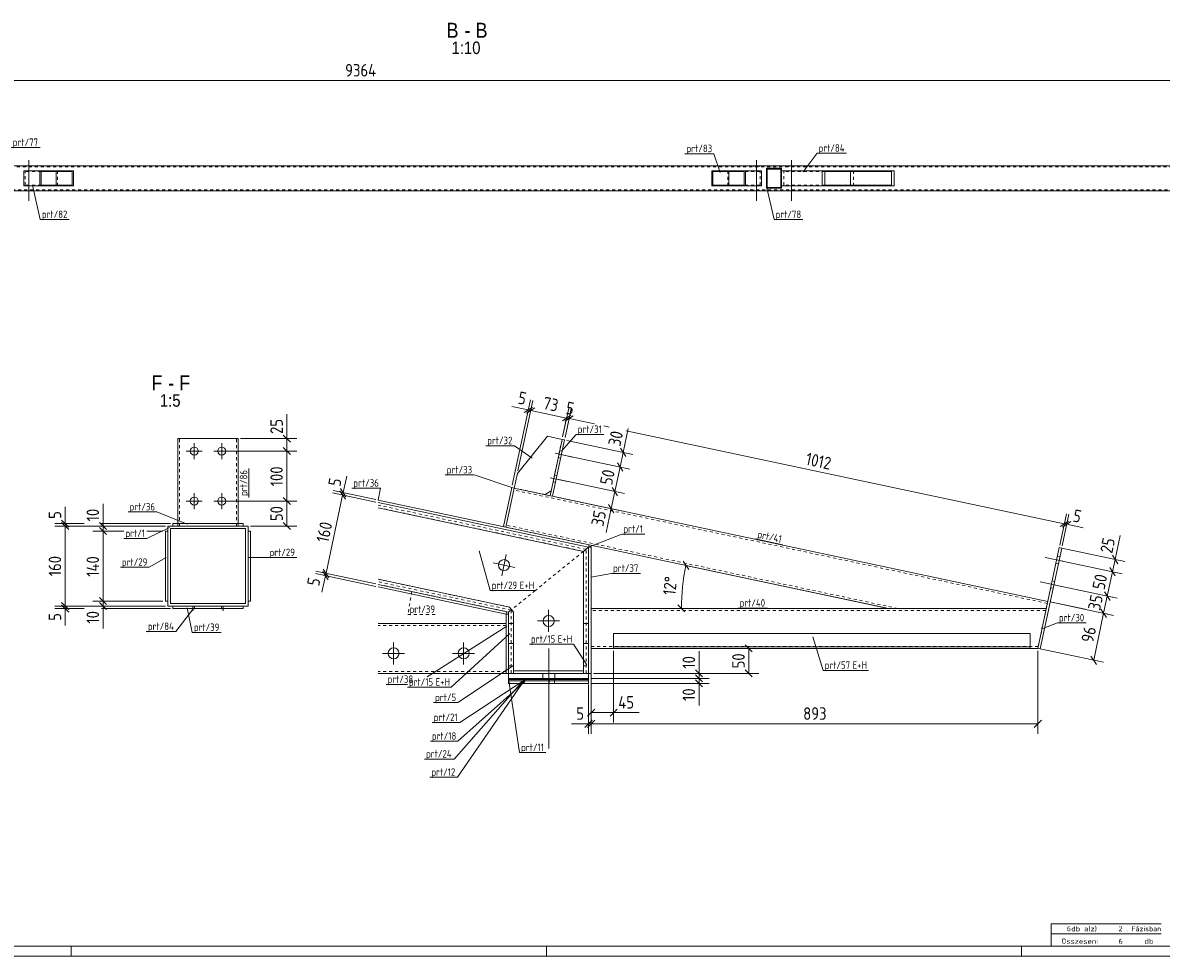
# Model space of a CAD drawing. Header units: millimetres. Extents: x 1 to 1188, y 1 to 840.
# Tile 3 of 7: x 409 to 864, y 1 to 374. Entities that reach past the tile are written whole.
import ezdxf

# ---------------------------------------------------------------- set-up
doc = ezdxf.new("R2010")
doc.units = ezdxf.units.MM
doc.header["$LTSCALE"] = 0.6
doc.linetypes.add('XKITLINE00', pattern=[0])
doc.linetypes.add('XKITLINE02', pattern=[4, 2, -2])
for name, color, linetype, lineweight in [('Bolt', 7, 'Continuous', 0), ('DrawingSheet', 5, 'Continuous', 0), ('OtherObjectType', 1, 'Continuous', 0), ('Part', 2, 'Continuous', 0), ('PartMark', 3, 'Continuous', 0), ('Z-DIMENSIONS', 1, 'Continuous', 0)]:
    doc.layers.add(name, color=color, linetype=linetype, lineweight=lineweight)
doc.styles.add('ARIAL', font='ARIAL.TTF')
doc.styles.add('ISOCPEUR', font='ISOCPEUR.TTF')

msp = doc.modelspace()

# ---------------------------------------------------------------- linework, layer by layer
at = {"layer": 'Bolt', "color": 4, "linetype": 'XKITLINE00', "lineweight": 0}
for p, q in [((410.98, 319.44), (410.98, 303.19)), ((701.98, 319.44), (701.98, 303.19)), ((715.98, 319.44), (715.98, 303.19)), ((409.88, 317.19), (409.88, 316.79)), ((412.08, 317.19), (412.08, 316.79)), ((700.88, 317.19), (700.88, 316.79)), ((703.08, 317.19), (703.08, 316.79)), ((714.88, 317.19), (714.88, 316.79)), ((717.08, 317.19), (717.08, 316.79)), ((409.88, 307.59), (409.88, 307.19)), ((412.08, 307.59), (412.08, 307.19)), ((700.88, 307.59), (700.88, 307.19)), ((703.08, 307.59), (703.08, 307.19)), ((714.88, 307.59), (714.88, 307.19)), ((717.08, 307.59), (717.08, 307.19)), ((477.15, 199.85), (477.15, 206.25)), ((488.15, 199.85), (488.15, 206.25)), ((473.95, 203.05), (480.35, 203.05)), ((484.95, 203.05), (491.35, 203.05)), ((621.5, 202.17), (628.45, 200.69)), ((621.5, 202.17), (628.45, 200.69)), ((622.71, 200.48), (623.68, 200.27)), ((622.71, 200.48), (623.68, 200.27)), ((623.29, 203.22), (624.27, 203.01)), ((623.29, 203.22), (624.27, 203.01)), ((619.42, 192.39), (626.37, 190.91)), ((619.42, 192.39), (626.37, 190.91)), ((621.21, 193.44), (622.19, 193.23)), ((621.21, 193.44), (622.19, 193.23)), ((620.63, 190.7), (621.6, 190.49)), ((620.63, 190.7), (621.6, 190.49)), ((473.95, 183.05), (480.35, 183.05)), ((477.15, 179.85), (477.15, 186.25)), ((484.95, 183.05), (491.35, 183.05)), ((488.15, 179.85), (488.15, 186.25)), ((600.11, 153.15), (601.94, 161.76)), ((824.41, 159.04), (817.47, 160.51)), ((824.41, 159.04), (817.47, 160.51)), ((823.26, 160.71), (822.28, 160.92)), ((823.26, 160.71), (822.28, 160.92)), ((605.33, 156.54), (596.72, 158.37)), ((822.68, 157.97), (821.7, 158.18)), ((822.68, 157.97), (821.7, 158.18)), ((822.33, 149.26), (815.39, 150.73)), ((822.33, 149.26), (815.39, 150.73)), ((821.18, 150.93), (820.2, 151.14)), ((821.18, 150.93), (820.2, 151.14)), ((820.6, 148.19), (819.62, 148.4)), ((820.6, 148.19), (819.62, 148.4)), ((618.86, 139.5), (618.86, 130.7)), ((614.46, 135.1), (623.26, 135.1)), ((556.86, 117.75), (556.86, 126.55)), ((584.86, 117.75), (584.86, 126.55)), ((618.92, 84.16), (618.92, 124.16)), ((618.92, 84.15), (618.92, 124.15)), ((552.46, 122.15), (561.26, 122.15)), ((580.46, 122.15), (589.26, 122.15)), ((616.52, 112.16), (616.52, 114.16)), ((616.52, 112.15), (616.52, 114.15)), ((621.32, 112.16), (621.32, 114.16)), ((621.32, 112.15), (621.32, 114.15))]:
    msp.add_line(p, q, dxfattribs=at)
for centre, radius in [((477.15, 203.05), 1.6), ((488.15, 203.05), 1.6), ((477.15, 183.05), 1.6), ((488.15, 183.05), 1.6), ((601.03, 157.45), 2.2), ((618.86, 135.1), 2.2), ((556.86, 122.15), 2.2), ((584.86, 122.15), 2.2)]:
    msp.add_circle(centre, radius, dxfattribs=at)
at = {"layer": 'DrawingSheet', "color": 3, "linetype": 'XKITLINE00', "lineweight": 0}
msp.add_line((5, 5), (1184, 5), dxfattribs=at)
at = {"layer": 'DrawingSheet', "color": 2, "linetype": 'XKITLINE00', "lineweight": 0}
for p, q in [((428, 1), (428, 5)), ((618, 1), (618, 5)), ((808, 1), (808, 5)), ((1, 1), (1188, 1))]:
    msp.add_line(p, q, dxfattribs=at)
at = {"layer": 'OtherObjectType', "color": 7, "linetype": 'XKITLINE00', "lineweight": 0}
for p, q in [((819.84, 10), (819.84, 14)), ((819.84, 14), (863.84, 14)), ((819.84, 10), (863.84, 10)), ((819.85, 5.02), (819.84, 9.99)), ((819.84, 9.98), (863.74, 9.98)), ((819.89, 5.03), (863.79, 5.03))]:
    msp.add_line(p, q, dxfattribs=at)
at = {"layer": 'Part', "color": 2, "linetype": 'XKITLINE00', "lineweight": 0}
for p, q in [((981.98, 317.19), (75.5, 317.19)), ((409.01, 309.19), (409.01, 315.19)), ((428.88, 315.19), (409.01, 315.19)), ((415.41, 309.19), (415.41, 315.19)), ((415.92, 309.49), (415.92, 314.89)), ((415.92, 314.89), (428.38, 314.89)), ((421.98, 309.49), (421.98, 314.89)), ((428.38, 309.49), (428.38, 314.89)), ((428.88, 309.19), (428.88, 315.19)), ((684.06, 309.19), (684.06, 315.19)), ((684.06, 315.19), (703.93, 315.19)), ((684.57, 309.49), (684.57, 314.89)), ((697.03, 314.89), (684.57, 314.89)), ((690.97, 309.49), (690.97, 314.89)), ((697.03, 309.49), (697.03, 314.89)), ((697.53, 315.19), (697.53, 309.19)), ((703.93, 315.19), (703.93, 309.19)), ((711.97, 316.19), (705.97, 316.19)), ((705.97, 316.19), (705.97, 308.19)), ((711.67, 315.89), (706.27, 315.89)), ((706.27, 315.89), (706.27, 308.49)), ((711.67, 308.49), (711.67, 315.89)), ((711.97, 308.19), (711.97, 316.19)), ((757.07, 315.19), (711.97, 315.19)), ((728.23, 309.19), (728.23, 315.19)), ((729.31, 309.49), (729.31, 314.89)), ((729.31, 314.89), (755.99, 314.89)), ((739.63, 309.49), (739.63, 314.89)), ((755.99, 309.49), (755.99, 314.89)), ((757.07, 309.19), (757.07, 315.19)), ((981.98, 307.19), (75.5, 307.19)), ((428.88, 309.19), (409.01, 309.19)), ((428.38, 309.49), (415.92, 309.49)), ((703.93, 309.19), (684.06, 309.19)), ((684.57, 309.49), (697.03, 309.49)), ((705.97, 308.19), (711.97, 308.19)), ((711.67, 308.49), (706.27, 308.49)), ((757.07, 309.19), (711.97, 309.19)), ((755.99, 309.49), (729.31, 309.49)), ((470.65, 208.05), (470.65, 174.08)), ((494.65, 208.05), (470.65, 208.05)), ((494.65, 208.05), (494.65, 174.08)), ((606.36, 194.15), (618.38, 208.98)), ((618.38, 208.98), (624.25, 207.73)), ((624.25, 207.73), (619.46, 185.23)), ((625.22, 207.52), (620.44, 185.02)), ((625.22, 207.52), (624.25, 207.73)), ((605.11, 188.28), (606.36, 194.15)), ((604.13, 188.49), (600.81, 172.84)), ((601.79, 172.63), (605.11, 188.28)), ((605.11, 188.28), (601.79, 172.63)), ((605.11, 188.28), (604.13, 188.49)), ((619.46, 185.23), (605.11, 188.28)), ((619.88, 187.19), (617.51, 185.65)), ((635.06, 165.56), (550.75, 183.48)), ((634.86, 164.58), (550.75, 182.46)), ((634.86, 164.58), (550.75, 182.46)), ((620.44, 185.02), (619.46, 185.23)), ((818.46, 142.93), (620.44, 185.02)), ((632.86, 162.96), (550.75, 180.41)), ((466.65, 141.07), (466.65, 173.07)), ((466.65, 173.07), (498.65, 173.07)), ((468.65, 173.08), (468.65, 174.08)), ((468.65, 174.08), (496.65, 174.08)), ((468.65, 173.08), (468.65, 173.08)), ((468.65, 173.08), (496.65, 173.08)), ((470.65, 173.07), (470.65, 173.08)), ((494.65, 173.07), (494.65, 173.08)), ((496.65, 174.08), (496.65, 174.08)), ((496.65, 173.08), (496.65, 174.08)), ((498.65, 141.07), (498.65, 173.07)), ((465.65, 143.07), (465.65, 171.07)), ((465.65, 171.07), (466.65, 171.07)), ((466.65, 171.07), (466.65, 143.07)), ((467.65, 172.07), (467.65, 142.07)), ((497.65, 172.07), (467.65, 172.07)), ((497.65, 142.07), (497.65, 172.07)), ((498.65, 143.07), (498.65, 171.07)), ((498.65, 171.07), (499.65, 171.07)), ((499.65, 171.07), (499.65, 143.07)), ((634.86, 164.58), (632.86, 162.96)), ((634.86, 164.58), (632.86, 162.96)), ((635.06, 165.56), (634.86, 164.58)), ((634.86, 164.58), (635.86, 164.58)), ((634.86, 114.15), (634.86, 164.58)), ((754.62, 140.15), (635.06, 165.56)), ((635.86, 164.58), (635.86, 114.15)), ((814.47, 124.15), (823.03, 164.45)), ((824.01, 164.25), (815.44, 123.94)), ((823.03, 164.45), (824.01, 164.25)), ((632.86, 162.96), (632.86, 134.15)), ((603.27, 140.62), (550.75, 151.79)), ((602.86, 138.67), (550.75, 149.74)), ((601.86, 137.86), (550.75, 148.72)), ((465.65, 143.07), (466.65, 143.07)), ((467.65, 142.07), (497.65, 142.07)), ((499.65, 143.07), (498.65, 143.07)), ((466.65, 141.07), (498.65, 141.07)), ((468.65, 140.07), (468.65, 141.07)), ((468.65, 141.07), (496.65, 141.07)), ((496.65, 140.07), (468.65, 140.07)), ((476.65, 140.07), (476.65, 139.16)), ((488.65, 140.07), (488.65, 139.16)), ((496.65, 141.07), (496.65, 140.07)), ((602.06, 138.84), (601.86, 137.86)), ((601.86, 137.86), (601.86, 114.15)), ((602.86, 137.86), (601.86, 137.86)), ((604.06, 139.65), (602.86, 138.67)), ((604.06, 139.65), (602.86, 138.67)), ((602.86, 138.67), (602.86, 134.15)), ((604.86, 138.67), (603.27, 140.62)), ((604.86, 115.15), (604.86, 138.67)), ((817.87, 140.15), (635.86, 140.15)), ((817.87, 140.15), (754.62, 140.15)), ((601.86, 134.15), (550.75, 134.15)), ((602.85, 114.15), (602.85, 134.15)), ((602.85, 134.15), (604.85, 134.15)), ((604.85, 134.15), (604.85, 114.15)), ((632.85, 114.15), (632.85, 134.15)), ((632.85, 134.15), (634.85, 134.15)), ((634.85, 134.15), (634.85, 114.15)), ((644.86, 130.15), (644.86, 124.15)), ((644.86, 130.15), (811.47, 130.15)), ((811.47, 130.15), (811.47, 124.15)), ((602.85, 126.15), (604.85, 126.15)), ((632.85, 126.15), (634.85, 126.15)), ((644.86, 124.15), (635.86, 124.15)), ((811.47, 124.75), (644.86, 124.75)), ((811.47, 124.15), (644.86, 124.15)), ((814.47, 124.15), (811.47, 124.15)), ((815.44, 123.94), (814.47, 124.15)), ((601.86, 114.15), (550.75, 114.15)), ((602.85, 114.15), (601.86, 114.15)), ((602.85, 114.16), (634.85, 114.16)), ((602.85, 112.16), (602.85, 114.16)), ((604.85, 114.15), (602.85, 114.15)), ((632.85, 115.15), (604.86, 115.15)), ((634.85, 114.15), (632.85, 114.15)), ((634.85, 114.16), (634.85, 112.16)), ((634.85, 114.15), (634.86, 114.15)), ((634.86, 114.15), (634.85, 114.15)), ((635.86, 114.15), (634.86, 114.15)), ((634.86, 114.15), (634.86, 114.15)), ((602.85, 112.16), (634.85, 112.16)), ((602.85, 111.75), (602.85, 112.15)), ((602.85, 112.15), (634.79, 112.15)), ((602.85, 110.15), (602.85, 112.15)), ((602.85, 112.15), (634.79, 112.15)), ((634.85, 112.15), (602.85, 112.15)), ((602.85, 111.75), (634.79, 111.75)), ((602.85, 111.15), (602.85, 111.75)), ((602.85, 111.75), (634.79, 111.75)), ((602.85, 111.15), (634.79, 111.15)), ((602.85, 110.15), (602.85, 111.15)), ((634.79, 111.15), (602.85, 111.15)), ((602.85, 110.15), (634.79, 110.15)), ((634.79, 110.15), (602.85, 110.15)), ((634.79, 111.75), (634.79, 112.15)), ((634.79, 110.15), (634.79, 112.15)), ((634.79, 111.15), (634.79, 111.75)), ((634.79, 110.15), (634.79, 111.15))]:
    msp.add_line(p, q, dxfattribs=at)
at = {"layer": 'Part', "color": 7, "linetype": 'XKITLINE02', "lineweight": 0}
for p, q in [((995.47, 316.79), (75.5, 316.79)), ((415.92, 314.89), (409.52, 314.89)), ((409.52, 309.49), (409.52, 314.89)), ((422.48, 309.19), (422.48, 315.19)), ((690.46, 309.19), (690.46, 315.19)), ((703.43, 314.89), (697.03, 314.89)), ((703.43, 314.89), (697.03, 314.89)), ((703.43, 309.49), (703.43, 314.89)), ((711.87, 309.19), (711.87, 315.19)), ((711.97, 315.19), (711.87, 315.19)), ((729.31, 314.89), (712.95, 314.89)), ((712.95, 309.49), (712.95, 314.89)), ((740.71, 309.19), (740.71, 315.19)), ((75.5, 307.59), (995.47, 307.59)), ((415.92, 309.49), (409.52, 309.49)), ((703.43, 309.49), (697.03, 309.49)), ((711.97, 309.19), (711.87, 309.19)), ((729.31, 309.49), (712.95, 309.49)), ((471.25, 173.05), (471.25, 208.05)), ((494.05, 173.05), (494.05, 208.05)), ((624.25, 207.73), (619.88, 187.19)), ((818.29, 142.15), (604.95, 187.5)), ((617.51, 185.65), (605.11, 188.28)), ((620.44, 185.02), (619.46, 185.23)), ((633.86, 163.77), (550.75, 181.43)), ((550.75, 180.41), (632.86, 162.96)), ((468.65, 174.08), (468.65, 174.08)), ((468.65, 174.08), (496.65, 174.08)), ((468.65, 173.08), (496.65, 173.08)), ((470.65, 174.08), (470.65, 173.05)), ((470.65, 173.05), (470.65, 173.07)), ((494.65, 173.05), (470.65, 173.05)), ((471.25, 173.08), (471.25, 173.05)), ((494.05, 173.08), (494.05, 173.05)), ((494.65, 174.08), (494.65, 173.08)), ((494.65, 173.08), (494.65, 173.05)), ((494.65, 173.05), (494.65, 173.07)), ((496.65, 174.08), (496.65, 174.08)), ((758.47, 140.15), (601.95, 173.42)), ((600.81, 172.84), (601.79, 172.63)), ((635.06, 165.56), (601.79, 172.63)), ((634.86, 114.15), (634.86, 164.58)), ((632.86, 162.96), (613.59, 147.36)), ((632.86, 162.96), (613.59, 147.36)), ((632.86, 162.96), (632.86, 115.15)), ((633.86, 114.15), (633.86, 163.77)), ((603.27, 140.62), (550.75, 151.79)), ((603.86, 139.48), (550.75, 150.76)), ((550.75, 149.74), (602.06, 138.84)), ((613.47, 147.27), (604.06, 139.65)), ((613.47, 147.27), (604.06, 139.65)), ((817.87, 140.15), (818.46, 142.93)), ((476.65, 141.07), (476.65, 140.07)), ((476.65, 141.07), (488.65, 141.07)), ((477.25, 139.84), (477.25, 141.07)), ((488.05, 139.84), (488.05, 141.07)), ((488.65, 141.07), (488.65, 140.07)), ((602.86, 137.86), (602.86, 114.15)), ((604.86, 138.67), (603.27, 140.62)), ((603.86, 139.48), (603.86, 114.15)), ((604.86, 115.15), (604.86, 138.67)), ((635.86, 124.15), (635.86, 140.15)), ((817.7, 139.35), (635.86, 139.35)), ((817.87, 140.15), (814.47, 124.15)), ((601.86, 133.35), (550.75, 133.35)), ((601.86, 114.15), (601.86, 134.15)), ((604.86, 134.15), (602.86, 134.15)), ((602.86, 134.15), (602.86, 114.15)), ((602.86, 134.15), (602.86, 114.15)), ((604.86, 114.15), (604.86, 134.15)), ((632.86, 115.15), (632.86, 134.15)), ((634.86, 134.15), (632.86, 134.15)), ((632.86, 134.15), (632.86, 114.15)), ((634.86, 114.15), (634.86, 134.15)), ((644.86, 124.15), (644.86, 130.15)), ((644.86, 130.15), (811.47, 130.15)), ((811.47, 130.15), (811.47, 124.15)), ((604.86, 126.15), (602.86, 126.15)), ((634.86, 126.15), (632.86, 126.15)), ((814.64, 124.95), (635.86, 124.95)), ((811.47, 124.75), (644.86, 124.75)), ((811.47, 124.15), (644.86, 124.15)), ((811.47, 124.15), (644.86, 124.15)), ((601.86, 114.95), (550.75, 114.95)), ((602.85, 117.15), (604.85, 117.15)), ((602.85, 114.15), (602.86, 114.15)), ((602.86, 114.15), (602.85, 114.15)), ((634.85, 114.15), (602.85, 114.15)), ((602.86, 117.15), (604.86, 117.15)), ((602.86, 114.15), (604.86, 114.15)), ((602.86, 114.15), (634.86, 114.15)), ((634.85, 114.15), (602.86, 114.15)), ((602.86, 114.15), (602.86, 114.15)), ((603.86, 114.15), (603.86, 114.15)), ((632.86, 115.15), (604.86, 115.15)), ((632.85, 117.15), (634.85, 117.15)), ((632.86, 115.15), (632.85, 115.15)), ((632.85, 115.15), (632.86, 115.15)), ((632.86, 117.15), (634.86, 117.15)), ((634.86, 114.15), (632.86, 114.15)), ((633.86, 114.15), (633.86, 114.15)), ((602.85, 112.15), (602.85, 112.16)), ((602.85, 111.75), (602.85, 112.15)), ((602.85, 112.15), (602.85, 111.75)), ((602.85, 111.75), (602.85, 112.15)), ((602.85, 112.15), (602.85, 111.75)), ((602.85, 111.75), (602.85, 112.15)), ((602.85, 110.15), (602.85, 112.15)), ((602.85, 112.15), (602.85, 110.15)), ((602.85, 110.15), (602.85, 112.15)), ((602.85, 112.15), (602.85, 110.15)), ((602.85, 110.15), (602.85, 112.15)), ((602.85, 111.15), (602.85, 111.75)), ((602.85, 111.75), (602.85, 111.15)), ((602.85, 111.15), (602.85, 111.75)), ((602.85, 111.75), (602.85, 111.15)), ((602.85, 111.15), (602.85, 111.75)), ((602.85, 110.15), (602.85, 111.15)), ((602.85, 111.15), (602.85, 110.15)), ((602.85, 110.15), (602.85, 111.15)), ((602.85, 111.15), (602.85, 110.15)), ((602.85, 110.15), (602.85, 111.15)), ((619.06, 111.75), (619.06, 112.15)), ((619.06, 111.75), (619.06, 112.15)), ((619.06, 111.75), (619.06, 112.15)), ((619.06, 111.75), (619.06, 112.15)), ((619.06, 110.15), (619.06, 112.15)), ((619.06, 110.15), (619.06, 112.15)), ((619.06, 110.15), (619.06, 112.15)), ((619.06, 110.15), (619.06, 112.15)), ((619.06, 111.15), (619.06, 111.75)), ((619.06, 111.15), (619.06, 111.75)), ((619.06, 111.15), (619.06, 111.75)), ((619.06, 111.15), (619.06, 111.75)), ((619.06, 110.15), (619.06, 111.15)), ((619.06, 110.15), (619.06, 111.15)), ((619.06, 110.15), (619.06, 111.15)), ((619.06, 110.15), (619.06, 111.15)), ((621.26, 111.75), (621.26, 112.15)), ((621.26, 111.75), (621.26, 112.15)), ((621.26, 110.15), (621.26, 112.15)), ((621.26, 110.15), (621.26, 112.15)), ((621.26, 111.15), (621.26, 111.75)), ((621.26, 111.15), (621.26, 111.75)), ((621.26, 110.15), (621.26, 111.15)), ((621.26, 110.15), (621.26, 111.15)), ((634.79, 112.15), (634.79, 111.75)), ((634.79, 111.15), (634.79, 110.15)), ((634.85, 112.16), (634.85, 112.15))]:
    msp.add_line(p, q, dxfattribs=at)
at = {"layer": 'PartMark', "color": 7, "linetype": 'XKITLINE00', "lineweight": 0}
for p, q in [((403.99, 324.5), (415.51, 324.5)), ((673.38, 322.02), (684.89, 322.02)), ((687.48, 314.46), (684.89, 322.02)), ((720.68, 314.78), (726.18, 322.2)), ((726.18, 322.2), (737.95, 322.2)), ((412.5, 309.38), (415.6, 295.69)), ((706.15, 308.41), (708.99, 295.68)), ((415.6, 295.69), (427.12, 295.69)), ((708.99, 295.68), (720.51, 295.68)), ((624, 203.09), (629.88, 209.7)), ((629.88, 209.7), (640.87, 209.7)), ((593.7, 205.21), (605.21, 205.21)), ((612.29, 200.24), (605.21, 205.21)), ((498.95, 184.55), (498.95, 196.06)), ((577.53, 193.51), (589.05, 193.51)), ((604.13, 188.49), (589.05, 193.51)), ((540.17, 188.22), (551.68, 188.22)), ((550.75, 183.48), (551.68, 188.22)), ((450.67, 178.72), (462.18, 178.72)), ((474.31, 173.82), (462.18, 178.72)), ((467.2, 172.52), (458.25, 168.09)), ((634.86, 164.58), (648.16, 169.85)), ((648.16, 169.85), (657.35, 169.85)), ((449.05, 168.09), (458.25, 168.09)), ((701.46, 167.91), (712.46, 165.57)), ((465.91, 160.49), (459.15, 156.58)), ((498.91, 160.49), (506.64, 160.46)), ((506.64, 160.46), (518.15, 160.46)), ((591.06, 163.15), (595.51, 147.27)), ((447.63, 156.58), (459.15, 156.58)), ((635.7, 152.65), (644.02, 154.13)), ((644.02, 154.13), (655.53, 154.13)), ((595.51, 147.27), (613.59, 147.27)), ((476.83, 140.06), (469.76, 130.89)), ((474.31, 140.33), (476.38, 130.5)), ((694.6, 140.25), (706.37, 140.25)), ((602.11, 133.06), (570.24, 112.82)), ((816.44, 132.14), (822.32, 134.34)), ((822.32, 134.34), (833.83, 134.34)), ((457.99, 130.89), (469.76, 130.89)), ((476.38, 130.5), (487.89, 130.5)), ((603.31, 130.09), (579.94, 108.62)), ((724.47, 128.77), (728.63, 115.33)), ((611.21, 125.81), (628.78, 125.81)), ((634.16, 117.57), (628.78, 125.81)), ((604.85, 117.25), (582.58, 102.45)), ((728.63, 115.33), (746.72, 115.33)), ((553.84, 109.72), (562.38, 109.72)), ((609.29, 112.01), (581.03, 79.87)), ((609.29, 111.69), (582.37, 72.59)), ((609.29, 110.89), (582.56, 87.01)), ((609.29, 111.57), (583.31, 94.47)), ((602.85, 112.15), (607.26, 82.45)), ((562.38, 108.62), (579.94, 108.62)), ((572.87, 102.45), (582.58, 102.45)), ((572.32, 94.47), (583.31, 94.47)), ((571.57, 87.01), (582.56, 87.01)), ((607.26, 82.45), (617.74, 82.45)), ((569.26, 79.87), (581.03, 79.87)), ((571.37, 72.59), (582.37, 72.59))]:
    msp.add_line(p, q, dxfattribs=at)
at = {"layer": 'PartMark', "color": 7, "linetype": 'XKITLINE02', "lineweight": 0}
for p, q in [((564.11, 146.9), (562.62, 137.71)), ((562.62, 137.71), (574.14, 137.71))]:
    msp.add_line(p, q, dxfattribs=at)
at = {"layer": 'Z-DIMENSIONS', "color": 7, "linetype": 'XKITLINE00', "lineweight": 0}
for p, q in [((75.5, 351.29), (1011.94, 351.29)), ((604.34, 189.47), (611.59, 223.54)), ((606.57, 195.13), (612.56, 223.34)), ((606.57, 195.13), (612.56, 223.34)), ((610.73, 219.53), (604.12, 220.94)), ((610.73, 219.53), (604.12, 220.94)), ((612.41, 220.62), (609.06, 218.44)), ((613.39, 220.42), (610.03, 218.24)), ((613.39, 220.42), (610.03, 218.24)), ((610.73, 219.53), (611.71, 219.33)), ((611.71, 219.33), (626.06, 216.28)), ((624.45, 208.71), (626.92, 220.29)), ((625.43, 208.5), (627.89, 220.08)), ((514.18, 208.05), (514.18, 217.82)), ((514.18, 208.05), (514.18, 217.82)), ((627.74, 217.37), (624.39, 215.19)), ((626.78, 216.74), (624.39, 215.19)), ((624.45, 208.71), (626.19, 216.86)), ((628.72, 217.16), (625.36, 214.98)), ((627.75, 216.53), (625.36, 214.98)), ((625.43, 208.5), (627.17, 216.65)), ((626.06, 216.28), (627.04, 216.07)), ((627.04, 216.07), (637.24, 213.9)), ((512.77, 209.46), (515.6, 206.64)), ((640.87, 213.13), (643.05, 212.66)), ((648.67, 202.54), (650.7, 212.09)), ((648.67, 202.54), (650.7, 212.09)), ((649.9, 211.21), (825.06, 173.97)), ((495.65, 208.05), (518.18, 208.05)), ((514.18, 203.05), (514.18, 208.05)), ((626.2, 207.31), (652.58, 201.71)), ((489.15, 203.05), (518.18, 203.05)), ((489.15, 203.05), (518.18, 203.05)), ((512.77, 204.46), (515.6, 201.64)), ((512.77, 204.46), (515.6, 201.64)), ((514.18, 183.05), (514.18, 203.05)), ((624.95, 201.43), (651.33, 195.83)), ((624.95, 201.43), (651.33, 195.83)), ((647.42, 196.66), (648.67, 202.54)), ((647.58, 204.22), (649.76, 200.86)), ((645.34, 186.88), (647.42, 196.66)), ((646.33, 198.34), (648.51, 194.98)), ((646.33, 198.34), (648.51, 194.98)), ((536.7, 186.47), (538.11, 193.08)), ((536.7, 186.47), (538.11, 193.08)), ((622.87, 191.65), (649.25, 186.04)), ((622.87, 191.65), (649.25, 186.04)), ((549.77, 183.69), (532.69, 187.32)), ((535.4, 187.16), (537.58, 183.81)), ((535.4, 187.16), (537.58, 183.81)), ((535.61, 188.15), (537.79, 184.79)), ((643.89, 180.04), (645.34, 186.88)), ((644.25, 188.55), (646.43, 185.2)), ((644.58, 188.05), (646.43, 185.2)), ((489.15, 183.05), (518.18, 183.05)), ((489.15, 183.05), (518.18, 183.05)), ((512.77, 184.46), (515.6, 181.64)), ((512.77, 184.46), (515.6, 181.64)), ((514.18, 173.07), (514.18, 183.05)), ((529.84, 154.19), (536.49, 185.49)), ((549.77, 182.67), (532.48, 186.34)), ((549.77, 182.67), (532.48, 186.34)), ((536.49, 185.49), (536.7, 186.47)), ((621.42, 184.82), (647.8, 179.21)), ((425.54, 174.07), (425.54, 180.83)), ((425.54, 174.07), (425.54, 180.83)), ((440.68, 173.07), (440.68, 181.97)), ((440.68, 173.07), (440.68, 181.97)), ((643.89, 180.04), (641.86, 170.49)), ((643.89, 180.04), (641.86, 170.49)), ((642.8, 181.72), (644.98, 178.36)), ((823.24, 165.43), (825.91, 177.99)), ((823.24, 165.43), (825.91, 177.98)), ((824.22, 165.22), (826.89, 177.78)), ((433.08, 174.07), (421.44, 174.07)), ((465.65, 173.07), (421.44, 173.07)), ((465.65, 173.07), (421.44, 173.07)), ((424.13, 175.49), (426.96, 172.66)), ((424.13, 174.48), (426.96, 171.65)), ((424.13, 174.48), (426.96, 171.65)), ((425.54, 173.07), (425.54, 174.07)), ((425.54, 141.07), (425.54, 173.07)), ((465.65, 173.07), (436.58, 173.07)), ((439.26, 174.48), (442.09, 171.65)), ((467.65, 174.07), (440.08, 174.07)), ((440.68, 171.07), (440.68, 173.07)), ((499.65, 173.07), (518.18, 173.07)), ((512.77, 174.48), (515.6, 171.65)), ((826.74, 175.07), (823.38, 172.89)), ((826.74, 175.06), (823.38, 172.89)), ((827.72, 174.86), (824.36, 172.68)), ((825.06, 173.98), (826.04, 173.77)), ((826.04, 173.77), (832.65, 172.37)), ((826.04, 173.77), (832.65, 172.37)), ((449.05, 171.07), (436.58, 171.07)), ((449.05, 171.07), (436.58, 171.07)), ((439.26, 172.48), (442.09, 169.65)), ((439.26, 172.48), (442.09, 169.65)), ((440.68, 143.07), (440.68, 171.07)), ((464.65, 171.07), (458.25, 171.07)), ((464.65, 171.07), (458.25, 171.07)), ((845.36, 159.71), (847.39, 169.26)), ((845.36, 159.71), (847.39, 169.26)), ((824.01, 164.25), (849.28, 158.88)), ((822.97, 159.34), (848.23, 153.97)), ((822.97, 159.34), (848.23, 153.97)), ((844.28, 161.38), (846.45, 158.03)), ((844.32, 154.8), (845.36, 159.71)), ((549.77, 149.95), (525.83, 155.04)), ((549.77, 149.95), (525.83, 155.04)), ((528.54, 154.89), (530.72, 151.53)), ((528.75, 155.86), (530.93, 152.51)), ((528.75, 155.86), (530.93, 152.51)), ((672.68, 159.01), (674.86, 155.66)), ((753.64, 140.35), (673.77, 157.33)), ((673.77, 157.33), (754.62, 140.15)), ((842.24, 145.02), (844.32, 154.8)), ((843.23, 156.48), (845.41, 153.13)), ((843.23, 156.48), (845.41, 153.13)), ((549.77, 148.93), (525.62, 154.06)), ((529.63, 153.21), (528.23, 146.6)), ((529.63, 153.21), (528.23, 146.6)), ((529.63, 153.21), (529.84, 154.19)), ((820.89, 149.56), (846.16, 144.19)), ((820.89, 149.56), (834.81, 146.6)), ((841.15, 146.7), (843.33, 143.35)), ((841.48, 146.2), (843.33, 143.35)), ((424.13, 142.48), (426.96, 139.65)), ((424.13, 142.48), (426.96, 139.65)), ((424.13, 141.48), (426.96, 138.65)), ((464.65, 143.07), (436.58, 143.07)), ((464.65, 143.07), (436.58, 143.07)), ((439.26, 144.48), (442.09, 141.65)), ((439.26, 144.48), (442.09, 141.65)), ((439.26, 142.48), (442.09, 139.65)), ((440.68, 141.07), (440.68, 143.07)), ((670.55, 141.56), (673.37, 138.73)), ((819.44, 142.73), (833.36, 139.77)), ((819.44, 142.73), (844.7, 137.36)), ((840.79, 138.19), (842.24, 145.02)), ((841.66, 145.15), (846.16, 144.19)), ((465.65, 141.07), (421.44, 141.07)), ((465.65, 141.07), (421.44, 141.07)), ((433.08, 140.07), (421.44, 140.07)), ((425.54, 140.07), (425.54, 141.07)), ((425.54, 140.07), (425.54, 133.31)), ((425.54, 140.07), (425.54, 133.31)), ((465.65, 141.07), (436.58, 141.07)), ((467.65, 140.07), (440.08, 140.07)), ((440.68, 141.07), (440.68, 132.16)), ((440.68, 141.07), (440.68, 132.16)), ((671.96, 140.15), (754.62, 140.15)), ((836.8, 119.4), (840.79, 138.19)), ((839.7, 139.87), (841.88, 136.51)), ((840.2, 138.31), (844.7, 137.36)), ((840.33, 138.9), (841.88, 136.51)), ((635.86, 123.15), (635.86, 94.46)), ((636.86, 124.15), (702.87, 124.15)), ((644.86, 123.15), (644.86, 94.46)), ((679, 114.15), (679, 123.06)), ((679, 114.15), (679, 123.06)), ((697.45, 125.56), (700.28, 122.73)), ((698.87, 114.15), (698.87, 124.15)), ((814.47, 123.15), (814.47, 89.97)), ((815.44, 123.94), (840.71, 118.57)), ((835.71, 121.08), (837.89, 117.72)), ((636.86, 114.15), (702.87, 114.15)), ((636.86, 114.15), (683, 114.15)), ((677.59, 115.57), (680.42, 112.74)), ((679, 112.15), (679, 114.15)), ((697.45, 115.57), (700.28, 112.74)), ((634.79, 109.65), (634.79, 89.97)), ((635.79, 110.15), (683, 110.15)), ((635.85, 112.15), (683, 112.15)), ((635.85, 112.15), (683, 112.15)), ((635.86, 113.15), (635.86, 89.97)), ((635.86, 113.15), (635.86, 89.97)), ((677.59, 113.57), (680.42, 110.74)), ((677.59, 113.57), (680.42, 110.74)), ((677.59, 111.56), (680.42, 108.73)), ((679, 110.15), (679, 112.15)), ((679, 110.15), (679, 101.24)), ((679, 110.15), (679, 101.24)), ((637.27, 99.87), (634.44, 97.05)), ((635.86, 98.46), (644.86, 98.46)), ((646.27, 99.87), (643.44, 97.05)), ((644.86, 98.46), (655.05, 98.46)), ((644.86, 98.46), (655.05, 98.46)), ((634.79, 93.97), (628.03, 93.97)), ((634.79, 93.97), (628.03, 93.97)), ((636.2, 95.38), (633.37, 92.56)), ((637.27, 95.38), (634.44, 92.56)), ((637.27, 95.38), (634.44, 92.56)), ((634.79, 93.97), (635.86, 93.97)), ((635.86, 93.97), (814.47, 93.97)), ((815.88, 95.38), (813.05, 92.56))]:
    msp.add_line(p, q, dxfattribs=at)
msp.add_arc((754.62, 140.15), 82.66, 167.9999, 180, dxfattribs=at)
at = {"layer": 'Z-DIMENSIONS', "color": 3}
for p in [(610.73, 219.53), (611.71, 219.33), (611.71, 219.33), (626.06, 216.28), (626.06, 216.28), (627.04, 216.07), (627.04, 216.07), (514.18, 208.05), (514.18, 203.05), (514.18, 203.05), (648.67, 202.54), (647.42, 196.66), (647.42, 196.66), (645.34, 186.88), (645.34, 186.88), (514.18, 183.05), (514.18, 183.05), (536.49, 185.49), (536.49, 185.49), (536.7, 186.47), (643.89, 180.04), (425.54, 174.07), (425.54, 173.07), (425.54, 173.07), (440.68, 173.07), (514.18, 173.07), (825.06, 173.98), (825.06, 173.97), (826.04, 173.77), (440.68, 171.07), (440.68, 171.07), (845.36, 159.71), (844.32, 154.8), (844.32, 154.8), (529.63, 153.21), (529.84, 154.19), (529.84, 154.19), (440.68, 143.07), (440.68, 143.07), (842.24, 145.02), (842.24, 145.02), (425.54, 141.07), (425.54, 141.07), (425.54, 140.07), (440.68, 141.07), (840.79, 138.19), (840.79, 138.19), (698.87, 124.15), (836.8, 119.4), (679, 114.15), (698.87, 114.15), (679, 112.15), (679, 112.15), (679, 110.15), (635.86, 98.46), (644.86, 98.46), (634.79, 93.97), (635.86, 93.97), (635.86, 93.97), (814.47, 93.97)]:
    msp.add_point(p, dxfattribs=at)
at = {"layer": 'Z-DIMENSIONS', "color": 7}
for p in [(673.77, 157.33), (671.96, 140.15)]:
    msp.add_point(p, dxfattribs=at)

# ---------------------------------------------------------------- texts
at = {"layer": 'OtherObjectType', "color": 6, "style": 'ARIAL', "width": 0.85}
for s, height, p in [('B', 6, (578.07, 368.39)), ('B', 6, (589.67, 368.39)), ('-', 6, (585.21, 368.39)), ('1:10', 5, (580.05, 361.89)), ('F', 6, (460.03, 227.32)), ('F', 6, (471.18, 227.32)), ('-', 6, (466.71, 227.32)), ('1:5', 5, (463.41, 220.82))]:
    msp.add_text(s, height=height, dxfattribs=at).set_placement(p)
at = {"layer": 'OtherObjectType', "color": 7, "style": 'ISOCPEUR'}
for s, width, p in [('6', 1.211571, (825.99, 11)), ('db a(z)', 1.211571, (827.84, 11)), ('2', 1.211571, (846.7, 11)), ('. Fázisban', 0.935, (849.84, 11)), ('Összesen:            db', 1.211571, (823.84, 6)), ('6', 1.211571, (846.7, 6))]:
    msp.add_text(s, height=2, dxfattribs=dict(at, width=width)).set_placement(p)
at = {"layer": 'PartMark', "color": 3, "style": 'ISOCPEUR', "width": 0.85}
for s, p in [('prt/77', (404.59, 325.1)), ('prt/83', (673.98, 322.62)), ('prt/84', (726.78, 322.8)), ('prt/82', (416.2, 296.29)), ('prt/78', (709.59, 296.28)), ('prt/31', (630.48, 210.3)), ('prt/32', (594.3, 205.81)), ('prt/33', (578.13, 194.11)), ('prt/36', (540.77, 188.82)), ('prt/36', (451.27, 179.32)), ('prt/1', (648.76, 170.45)), ('prt/1', (449.65, 168.69)), ('prt/29', (507.24, 161.06)), ('prt/29', (448.23, 157.18)), ('prt/37', (644.62, 154.73)), ('prt/29', (596.11, 147.87)), ('E+H', (607.32, 147.87)), ('prt/39', (563.22, 138.31)), ('prt/40', (695.2, 140.85)), ('prt/30', (822.92, 134.94)), ('prt/84', (458.59, 131.49)), ('prt/39', (476.98, 131.1)), ('prt/15', (611.81, 126.41)), ('E+H', (622.51, 126.41)), ('prt/57', (729.23, 115.93)), ('E+H', (740.45, 115.93)), ('prt/38', (554.44, 110.32)), ('prt/15', (562.98, 109.22)), ('E+H', (573.67, 109.22)), ('prt/5', (573.47, 103.05)), ('prt/21', (572.92, 95.07)), ('prt/18', (572.17, 87.61)), ('prt/24', (569.86, 80.47)), ('prt/11', (607.86, 83.05)), ('prt/12', (571.97, 73.19))]:
    msp.add_text(s, height=3, dxfattribs=at).set_placement(p)
for s, rotation, p in [('prt/86', 90.0002, (498.35, 185.15)), ('prt/41', -11.9977, (702.17, 168.37))]:
    msp.add_text(s, height=3, rotation=rotation, dxfattribs=at).set_placement(p)
at = {"layer": 'Z-DIMENSIONS', "color": 3, "style": 'ISOCPEUR', "width": 0.85}
for s, p in [('9364', (537.49, 352.89)), ('45', (646.73, 100.06)), ('5', (629.91, 95.57)), ('893', (720.65, 95.57))]:
    msp.add_text(s, height=5, dxfattribs=at).set_placement(p)
for s, rotation, p in [('5', -12.0035, (606.29, 222.11)), ('73', -12.0035, (616.28, 219.99)), ('5', -12.0035, (625.41, 218.05)), ('25', 90.0002, (512.58, 209.92)), ('30', 78.0025, (647.49, 204.7)), ('1012', -12.0035, (721.34, 197.66)), ('100', 90.0002, (512.58, 188.97)), ('50', 78.0025, (644.19, 189.16)), ('5', 78.0025, (535.53, 188.64)), ('5', 90.0002, (423.94, 175.95)), ('10', 90.0002, (439.08, 174.94)), ('50', 90.0002, (512.58, 175.05)), ('35', 78.0025, (640.68, 172.66)), ('5', -12.0035, (828.2, 174.95)), ('160', 78.0025, (530.75, 166.18)), ('25', 78.0025, (844.19, 161.87)), ('160', 90.0002, (423.94, 152.99)), ('140', 90.0002, (439.08, 152.77)), ('5', 78.0025, (527.05, 148.76)), ('12°', 84.0013, (669.52, 145.2)), ('50', 78.0025, (841.09, 147.3)), ('35', 78.0025, (839.33, 139)), ('5', 90.0002, (423.94, 135.18)), ('10', 90.0002, (439.08, 134.04)), ('96', 78.0025, (836.6, 126.18)), ('10', 90.0002, (677.4, 116.03)), ('50', 90.0002, (697.27, 116.14)), ('10', 90.0002, (677.4, 103.11))]:
    msp.add_text(s, height=5, rotation=rotation, dxfattribs=at).set_placement(p)

doc.saveas('drawing.dxf')
